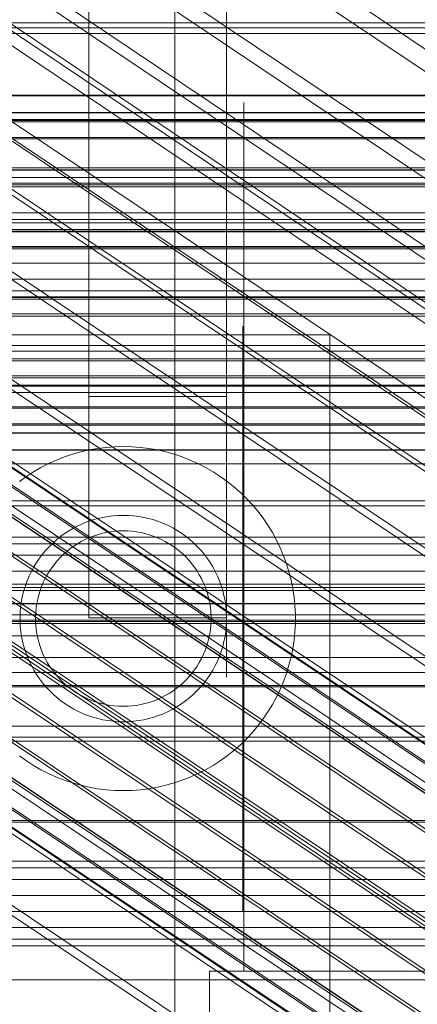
# Model space of a CAD drawing. Header units: millimetres. Extents: x -4395 to 65662, y -65530 to 6847.
# Tile 239 of 256: x -259 to -236, y -34781 to -34724. Entities that reach past the tile are written whole.
import ezdxf

# ---------------------------------------------------------------- set-up
doc = ezdxf.new("R2010")
doc.units = ezdxf.units.MM
for name, color, linetype, lineweight in [('COTAS_O', 1, 'Continuous', 0), ('frontal_briquetadora', 7, 'Continuous', 0), ('frontal_C01', 7, 'Continuous', 0), ('frontal_C02', 7, 'Continuous', 0), ('frontal_C03', 7, 'Continuous', 0), ('frontal_C04', 7, 'Continuous', 0), ('frontal_C05', 7, 'Continuous', 0), ('frontal_mezcladora', 7, 'Continuous', 0)]:
    doc.layers.add(name, color=color, linetype=linetype, lineweight=lineweight)
doc.dimstyles.new('R19_100', dxfattribs={"dimtxt": 250, "dimasz": 150, "dimexe": 150, "dimexo": 80, "dimgap": 100, "dimtad": 1, "dimtih": 1, "dimtoh": 1, "dimdsep": 46, "dimcen": 0.09, "dimadec": 0, "dimazin": 0, "dimtfac": 1, "dimtdec": 4, "dimtofl": 0, "dimtmove": 0, "dimatfit": 3, "dimfxl": 1, "dimtolj": 1, "dimtzin": 0, "dimarcsym": 0})

# ---------------------------------------------------------------- blocks, each defined once
blk = doc.blocks.new('DIM_R33_46')
at = {"layer": 'COTAS_O'}
for p, q in [((-650, -33700), (50, -33700)), ((50, -33700), (5, -33850)), ((50, -34900), (50, -33700)), ((50, -33700), (95, -33850)), ((50, -34900), (5, -34750)), ((50, -34900), (95, -34750)), ((-650, -34900), (50, -34900))]:
    blk.add_line(p, q, dxfattribs=at)
blk.add_text('1200 O', height=250, rotation=90, dxfattribs=at).set_placement((-50, -34300))
blk = doc.blocks.new('DIM_R33_47')
at = {"layer": 'COTAS_O'}
for p, q in [((-650, -34200), (-500, -34155)), ((650, -34200), (500, -34155)), ((-650, -34900), (-650, -34200)), ((-650, -34200), (650, -34200)), ((-650, -34200), (-500, -34245)), ((650, -34200), (500, -34245)), ((650, -34900), (650, -34200))]:
    blk.add_line(p, q, dxfattribs=at)
blk.add_text('1300 O', height=250, dxfattribs=at).set_placement((0, -34100))

msp = doc.modelspace()

# ---------------------------------------------------------------- linework, layer by layer
at = {"layer": 'frontal_briquetadora'}
for p, q in [((-430, -34736), (-210, -34736)), ((-320, -34736), (-210, -34736)), ((-430, -34750), (-210, -34750)), ((-320, -34750), (-210, -34750)), ((-490, -34760), (490, -34760)), ((-490, -34760), (340, -34760))]:
    msp.add_line(p, q, dxfattribs=at)
at = {"layer": 'frontal_C01'}
for p, q in [((-250, -33252.594), (-250, -35948.128)), ((-250, -35952.922), (-250, -33257.389)), ((-355.541, -34646.507), (-171.232, -34770.377)), ((-349.061, -34649.556), (-164.752, -34773.425)), ((-357.863, -34651.164), (-173.554, -34775.033)), ((-352.572, -34653.653), (-168.263, -34777.522)), ((-359.326, -34654.886), (-175.016, -34778.755)), ((-355.584, -34656.646), (-171.275, -34780.516)), ((-359.83, -34657.422), (-175.521, -34781.291)), ((-357.893, -34658.333), (-173.584, -34782.202)), ((-359.341, -34658.597), (-175.032, -34782.467))]:
    msp.add_line(p, q, dxfattribs=at)
at = {"layer": 'frontal_C02'}
for p, q in [((-250, -32921.727), (-250, -35767.183)), ((-250, -35771.953), (-250, -32926.497)), ((-332.629, -34682.337), (-148.32, -34805.591)), ((-331.181, -34682.179), (-146.872, -34805.433)), ((-330.692, -34683.462), (-146.383, -34806.716)), ((-334.938, -34683.924), (-150.629, -34807.179)), ((-355.53, -34686.023), (-141.731, -34828.998)), ((-355.017, -34685.967), (-141.218, -34828.942)), ((-354.844, -34686.421), (-141.045, -34829.397)), ((-331.197, -34686.098), (-146.887, -34809.352)), ((-356.348, -34686.585), (-142.549, -34829.561)), ((-337.95, -34686.833), (-153.641, -34810.088)), ((-355.022, -34687.355), (-141.224, -34830.331)), ((-357.415, -34687.616), (-143.617, -34830.591)), ((-355.541, -34688.705), (-141.742, -34831.681)), ((-358.659, -34689.045), (-144.861, -34832.02)), ((-356.363, -34690.379), (-142.565, -34833.354)), ((-332.659, -34689.907), (-148.35, -34813.162)), ((-146.196, -34833.75), (-359.995, -34690.774)), ((-341.461, -34690.866), (-157.152, -34814.12)), ((-361.332, -34692.687), (-147.533, -34835.662)), ((-357.434, -34692.262), (-143.635, -34835.238)), ((-358.68, -34694.227), (-144.881, -34837.202)), ((-362.578, -34694.652), (-148.779, -34837.627)), ((-334.981, -34694.63), (-150.672, -34817.885)), ((-360.017, -34696.139), (-146.218, -34839.115)), ((-160.922, -34819.001), (-345.231, -34695.747)), ((-363.648, -34696.535), (-149.85, -34839.51)), ((-361.352, -34697.869), (-147.554, -34840.844)), ((-364.471, -34698.209), (-150.672, -34841.184)), ((-364.989, -34699.558), (-151.191, -34842.534)), ((-362.596, -34699.298), (-148.798, -34842.273)), ((-338.003, -34699.946), (-153.694, -34823.2)), ((-365.168, -34700.492), (-151.369, -34843.468)), ((-363.664, -34700.329), (-149.865, -34843.304)), ((-364.995, -34700.947), (-151.196, -34843.922)), ((-364.482, -34700.891), (-150.683, -34843.866)), ((-349.002, -34701.144), (-164.693, -34824.398)), ((-341.52, -34705.491), (-157.211, -34828.745)), ((-352.519, -34706.689), (-168.21, -34829.943)), ((-345.291, -34710.888), (-160.982, -34834.142)), ((-355.541, -34712.004), (-171.232, -34835.259)), ((-349.061, -34715.769), (-164.752, -34839.023)), ((-550, -34758.141), (550, -34758.141)), ((550, -34762.141), (-550, -34762.141))]:
    msp.add_line(p, q, dxfattribs=at)
at = {"layer": 'frontal_C03'}
for p, q in [((1270, -34724.38), (-1230, -34724.38)), ((1270, -34724.663), (-1230, -34724.663)), ((1516, -34728.589), (-1476, -34728.589)), ((1516, -34728.616), (-1476, -34728.616)), ((1516, -34729.58), (-1476, -34729.58)), ((1516, -34729.607), (-1476, -34729.607)), ((1516, -34730.058), (-1476, -34730.058)), ((1516, -34730.134), (-1476, -34730.134)), ((1516, -34731.049), (-1476, -34731.049)), ((1516, -34731.124), (-1476, -34731.124)), ((1516, -34732.798), (-1476, -34732.798)), ((1516, -34732.911), (-1476, -34732.911)), ((1270, -34732.945), (-1230, -34732.945)), ((1516, -34733.789), (-1476, -34733.789)), ((1516, -34733.902), (-1476, -34733.902)), ((-1230, -34733.372), (1270, -34733.372)), ((-1230, -34733.7), (1270, -34733.7)), ((1270, -34735.424), (-1230, -34735.424)), ((1270, -34735.81), (-1230, -34735.81)), ((1516, -34736.393), (-1476, -34736.393)), ((-1476, -34736.526), (1516, -34736.526)), ((1270, -34736.476), (-1230, -34736.476)), ((1516, -34737.383), (-1476, -34737.383)), ((-1476, -34737.517), (1516, -34737.517)), ((-1230, -34737.408), (1270, -34737.408)), ((1270, -34738.35), (-1230, -34738.35)), ((1270, -34739.282), (-1230, -34739.282)), ((1270, -34739.949), (-1230, -34739.949)), ((1516, -34740.294), (-1476, -34740.294)), ((1516, -34740.428), (-1476, -34740.428)), ((1270, -34740.335), (-1230, -34740.335)), ((1516, -34741.285), (-1476, -34741.285)), ((1516, -34741.419), (-1476, -34741.419)), ((1270, -34743.12), (-1230, -34743.12)), ((1270, -34743.454), (-1230, -34743.454)), ((1516, -34743.909), (-1476, -34743.909)), ((1516, -34744.022), (-1476, -34744.022)), ((1516, -34744.9), (-1476, -34744.9)), ((1516, -34745.013), (-1476, -34745.013)), ((1270, -34745.43), (-1230, -34745.43)), ((1270, -34745.857), (-1230, -34745.857)), ((1516, -34746.687), (-1476, -34746.687)), ((1516, -34746.763), (-1476, -34746.763)), ((1516, -34747.678), (-1476, -34747.678)), ((1516, -34747.753), (-1476, -34747.753)), ((1516, -34748.205), (-1476, -34748.205)), ((1516, -34748.231), (-1476, -34748.231)), ((1516, -34749.195), (-1476, -34749.195)), ((1516, -34749.222), (-1476, -34749.222)), ((1270, -34752.158), (-1230, -34752.158)), ((1270, -34752.441), (-1230, -34752.441)), ((1270, -34754.265), (-1230, -34754.265)), ((1270, -34754.651), (-1230, -34754.651)), ((1270, -34755.317), (-1230, -34755.317)), ((-1230, -34756.249), (1270, -34756.249)), ((1270, -34756.998), (-1230, -34756.998)), ((1270, -34757.191), (-1230, -34757.191)), ((1270, -34757.36), (-1230, -34757.36)), ((1270, -34758.123), (-1230, -34758.123)), ((1270, -34758.79), (-1230, -34758.79)), ((1270, -34759.102), (-1230, -34759.102)), ((1270, -34759.176), (-1230, -34759.176)), ((1270, -34759.291), (-1230, -34759.291)), ((1270, -34762.896), (-1230, -34762.896)), ((1270, -34762.962), (-1230, -34762.962)), ((1270, -34765.886), (-1230, -34765.886)), ((1270, -34766.128), (-1230, -34766.128)), ((1270, -34770.743), (-1230, -34770.743)), ((1270, -34770.828), (-1230, -34770.828)), ((1270, -34773.106), (-1230, -34773.106)), ((1270, -34773.492), (-1230, -34773.492)), ((1270, -34774.158), (-1230, -34774.158)), ((-1230, -34775.09), (1270, -34775.09)), ((1270, -34776.032), (-1230, -34776.032)), ((1270, -34776.964), (-1230, -34776.964)), ((1270, -34777.631), (-1230, -34777.631)), ((1270, -34778.017), (-1230, -34778.017))]:
    msp.add_line(p, q, dxfattribs=at)
at = {"layer": 'frontal_C04'}
for p, q in [((-250, -35516.618), (-250, -34440.737)), ((-250, -34605.183), (-250, -35681.065)), ((-350, -34761.256), (350, -34761.256)), ((-350, -34765.256), (350, -34765.256))]:
    msp.add_line(p, q, dxfattribs=at)
at = {"layer": 'frontal_C05'}
for p, q in [((-246, -34729.035), (-246, -34729)), ((-246, -34729.138), (-246, -34729.035)), ((-246, -34729.311), (-246, -34729.138)), ((-246, -34729.551), (-246, -34729.311)), ((-246, -34729.86), (-246, -34729.551)), ((-246, -34730.236), (-246, -34729.86)), ((-246, -34730.678), (-246, -34730.236)), ((-246, -34731.185), (-246, -34730.678)), ((-246, -34731.756), (-246, -34731.185)), ((-246, -34732.39), (-246, -34731.756)), ((-246, -34733.086), (-246, -34732.39)), ((-246, -34733.841), (-246, -34733.086)), ((-246, -34734.654), (-246, -34733.841)), ((-246, -34735.523), (-246, -34734.654)), ((-246, -34736.446), (-246, -34735.523)), ((-246, -34737.421), (-246, -34736.446)), ((-246, -34738.446), (-246, -34737.421)), ((-246, -34739.519), (-246, -34738.446)), ((-246, -34740.636), (-246, -34739.519)), ((-246, -34741.795), (-246, -34740.636)), ((-246, -34742.994), (-246, -34741.795)), ((-241, -34742.5), (-265, -34742.5)), ((-246.05, -34742), (-246.05, -34742.021)), ((-246.05, -34742.021), (-246.05, -34742.084)), ((-246.05, -34742.084), (-246.05, -34742.19)), ((-246.05, -34742.19), (-246.05, -34742.337)), ((-246.05, -34742.337), (-246.05, -34742.526)), ((-246, -34742), (-246, -34742.019)), ((-246, -34742.074), (-246, -34742.019)), ((-246, -34742.166), (-246, -34742.074)), ((-246, -34742.295), (-246, -34742.166)), ((-246, -34742.461), (-246, -34742.295)), ((-246, -34742.662), (-246, -34742.461)), ((-241, -34742.5), (-241, -34802.5)), ((-246.05, -34742.526), (-246.05, -34742.755)), ((-246.05, -34742.755), (-246.05, -34743.025)), ((-246.05, -34743.025), (-246.05, -34743.335)), ((-246, -34742.899), (-246, -34742.662)), ((-246, -34743.171), (-246, -34742.899)), ((-246, -34744.23), (-246, -34742.994)), ((-246.05, -34743.335), (-246.05, -34743.684)), ((-246, -34743.477), (-246, -34743.171)), ((-246, -34743.817), (-246, -34743.477)), ((-246.05, -34743.684), (-246.05, -34744.07)), ((-246.05, -34744.07), (-246.05, -34744.494)), ((-246, -34744.19), (-246, -34743.817)), ((-246, -34744.596), (-246, -34744.19)), ((-246, -34745.5), (-246, -34744.23)), ((-246.05, -34744.494), (-246.05, -34744.954)), ((-246, -34745.033), (-246, -34744.596)), ((-246.05, -34744.954), (-246.05, -34745.449)), ((-246, -34745.5), (-246, -34745.033)), ((-241, -34745.5), (-265, -34745.5)), ((-246.05, -34745.449), (-246.05, -34745.977)), ((-246, -34779.5), (-246, -34745.5)), ((-246, -34746.031), (-246, -34745.5)), ((-246, -34745.5), (-212, -34745.5)), ((-241, -34745.5), (-241, -34795.5)), ((-246.05, -34745.977), (-246.05, -34746.538)), ((-246.05, -34746.5), (-246.05, -34746.516)), ((-246.05, -34746.562), (-246.05, -34746.516)), ((-246, -34746.594), (-246, -34746.031)), ((-246.05, -34746.538), (-246.05, -34747.13)), ((-246.05, -34746.64), (-246.05, -34746.562)), ((-246.05, -34746.748), (-246.05, -34746.64)), ((-246.05, -34746.887), (-246.05, -34746.748)), ((-246.05, -34747.055), (-246.05, -34746.887)), ((-246.05, -34747.254), (-246.05, -34747.055)), ((-246, -34747.187), (-246, -34746.594)), ((-246.05, -34747.13), (-246.05, -34747.751)), ((-246.05, -34747.482), (-246.05, -34747.254)), ((-246.05, -34747.738), (-246.05, -34747.482)), ((-246, -34747.81), (-246, -34747.187)), ((-246.05, -34748.022), (-246.05, -34747.738)), ((-246.05, -34747.751), (-246.05, -34748.401)), ((-246.05, -34748.334), (-246.05, -34748.022)), ((-246, -34748.46), (-246, -34747.81)), ((-246.05, -34748.672), (-246.05, -34748.334)), ((-246.05, -34748.401), (-246.05, -34749.076)), ((-246.05, -34749.036), (-246.05, -34748.672)), ((-246, -34749.137), (-246, -34748.46)), ((-255.468, -34749.309), (-255.948, -34749.444)), ((-254.981, -34749.198), (-255.468, -34749.309)), ((-254.49, -34749.112), (-254.981, -34749.198)), ((-253.996, -34749.05), (-254.49, -34749.112)), ((-253.498, -34749.012), (-253.996, -34749.05)), ((-253, -34749), (-253.498, -34749.012)), ((-253, -34749), (-252.502, -34749.012)), ((-252.004, -34749.05), (-252.502, -34749.012)), ((-251.51, -34749.112), (-252.004, -34749.05)), ((-251.019, -34749.198), (-251.51, -34749.112)), ((-250.532, -34749.309), (-251.019, -34749.198)), ((-250.052, -34749.444), (-250.532, -34749.309)), ((-246.05, -34749.424), (-246.05, -34749.036)), ((-246.05, -34749.076), (-246.05, -34749.777)), ((-246, -34749.838), (-246, -34749.137)), ((-256.884, -34749.785), (-257.339, -34749.99)), ((-256.42, -34749.603), (-256.884, -34749.785)), ((-255.948, -34749.444), (-256.42, -34749.603)), ((-249.58, -34749.603), (-250.052, -34749.444)), ((-249.116, -34749.785), (-249.58, -34749.603)), ((-248.661, -34749.99), (-249.116, -34749.785)), ((-246.05, -34749.837), (-246.05, -34749.424)), ((-246.05, -34749.777), (-246.05, -34750.5)), ((-246.05, -34750.272), (-246.05, -34749.837)), ((-246, -34750.562), (-246, -34749.838)), ((-258.214, -34750.467), (-258.633, -34750.738)), ((-257.783, -34750.218), (-258.214, -34750.467)), ((-257.339, -34749.99), (-257.783, -34750.218)), ((-248.217, -34750.218), (-248.661, -34749.99)), ((-247.786, -34750.467), (-248.217, -34750.218)), ((-247.367, -34750.738), (-247.786, -34750.467)), ((-246.05, -34750.729), (-246.05, -34750.272)), ((-246.05, -34750.5), (-246.05, -34751.244)), ((-258.633, -34750.738), (-259.038, -34751.029)), ((-246.962, -34751.029), (-247.367, -34750.738)), ((-246.572, -34751.34), (-246.962, -34751.029)), ((-246.05, -34751.206), (-246.05, -34750.729)), ((-246, -34751.306), (-246, -34750.562)), ((-246.198, -34751.669), (-246.572, -34751.34)), ((-245.841, -34752.018), (-246.198, -34751.669)), ((-246.05, -34751.703), (-246.05, -34751.206)), ((-246.05, -34751.244), (-246.05, -34752.008)), ((-246, -34752.07), (-246, -34751.306)), ((-246.05, -34752.218), (-246.05, -34751.703)), ((-246.05, -34752.008), (-246.05, -34752.789)), ((-246.05, -34752.75), (-246.05, -34752.218)), ((-246, -34752.851), (-246, -34752.07)), ((-245.502, -34752.383), (-245.841, -34752.018)), ((-246.05, -34753.297), (-246.05, -34752.75)), ((-246.05, -34752.789), (-246.05, -34753.586)), ((-245.182, -34752.765), (-245.502, -34752.383)), ((-244.881, -34753.163), (-245.182, -34752.765)), ((-255.052, -34753.362), (-255.331, -34753.471)), ((-254.769, -34753.267), (-255.052, -34753.362)), ((-254.481, -34753.186), (-254.769, -34753.267)), ((-254.189, -34753.119), (-254.481, -34753.186)), ((-253.894, -34753.067), (-254.189, -34753.119)), ((-253.597, -34753.03), (-253.894, -34753.067)), ((-253.299, -34753.007), (-253.597, -34753.03)), ((-253, -34753), (-253.299, -34753.007)), ((-253, -34753), (-252.701, -34753.007)), ((-252.403, -34753.03), (-252.701, -34753.007)), ((-252.106, -34753.067), (-252.403, -34753.03)), ((-251.811, -34753.119), (-252.106, -34753.067)), ((-251.519, -34753.186), (-251.811, -34753.119)), ((-251.231, -34753.267), (-251.519, -34753.186)), ((-250.948, -34753.362), (-251.231, -34753.267)), ((-250.669, -34753.471), (-250.948, -34753.362)), ((-246.05, -34753.859), (-246.05, -34753.297)), ((-246, -34753.647), (-246, -34752.851)), ((-244.6, -34753.575), (-244.881, -34753.163)), ((-256.129, -34753.88), (-256.38, -34754.043)), ((-255.87, -34753.731), (-256.129, -34753.88)), ((-255.603, -34753.594), (-255.87, -34753.731)), ((-255.331, -34753.471), (-255.603, -34753.594)), ((-254.011, -34754.001), (-253.76, -34753.957)), ((-253.76, -34753.957), (-253.508, -34753.925)), ((-253.508, -34753.925), (-253.254, -34753.906)), ((-253, -34753.9), (-253.254, -34753.906)), ((-253, -34753.9), (-252.746, -34753.906)), ((-252.746, -34753.906), (-252.492, -34753.925)), ((-252.492, -34753.925), (-252.24, -34753.957)), ((-252.24, -34753.957), (-251.989, -34754.001)), ((-250.397, -34753.594), (-250.669, -34753.471)), ((-250.13, -34753.731), (-250.397, -34753.594)), ((-249.871, -34753.88), (-250.13, -34753.731)), ((-249.62, -34754.043), (-249.871, -34753.88)), ((-246.05, -34753.586), (-246.05, -34754.396)), ((-246.05, -34754.433), (-246.05, -34753.859)), ((-246, -34754.456), (-246, -34753.647)), ((-244.34, -34754), (-244.6, -34753.575)), ((-256.857, -34754.404), (-257.081, -34754.602)), ((-256.623, -34754.217), (-256.857, -34754.404)), ((-256.38, -34754.043), (-256.623, -34754.217)), ((-255.659, -34754.648), (-255.439, -34754.521)), ((-255.439, -34754.521), (-255.213, -34754.405)), ((-255.213, -34754.405), (-254.981, -34754.3)), ((-254.981, -34754.3), (-254.744, -34754.208)), ((-254.744, -34754.208), (-254.503, -34754.127)), ((-254.503, -34754.127), (-254.258, -34754.058)), ((-254.258, -34754.058), (-254.011, -34754.001)), ((-251.989, -34754.001), (-251.742, -34754.058)), ((-251.742, -34754.058), (-251.497, -34754.127)), ((-251.497, -34754.127), (-251.256, -34754.208)), ((-251.256, -34754.208), (-251.019, -34754.3)), ((-251.019, -34754.3), (-250.787, -34754.405)), ((-250.787, -34754.405), (-250.561, -34754.521)), ((-250.561, -34754.521), (-250.341, -34754.648)), ((-249.377, -34754.217), (-249.62, -34754.043)), ((-249.143, -34754.404), (-249.377, -34754.217)), ((-248.919, -34754.602), (-249.143, -34754.404)), ((-246.05, -34754.396), (-246.05, -34755.217)), ((-246.05, -34755.019), (-246.05, -34754.433)), ((-246, -34755.277), (-246, -34754.456)), ((-244.101, -34754.438), (-244.34, -34754)), ((-243.885, -34754.887), (-244.101, -34754.438)), ((-257.499, -34755.03), (-257.691, -34755.259)), ((-257.295, -34754.811), (-257.499, -34755.03)), ((-257.081, -34754.602), (-257.295, -34754.811)), ((-256.469, -34755.261), (-256.278, -34755.093)), ((-256.278, -34755.093), (-256.079, -34754.935)), ((-256.079, -34754.935), (-255.873, -34754.786)), ((-255.873, -34754.786), (-255.659, -34754.648)), ((-250.341, -34754.648), (-250.127, -34754.786)), ((-250.127, -34754.786), (-249.921, -34754.935)), ((-249.921, -34754.935), (-249.722, -34755.093)), ((-249.722, -34755.093), (-249.531, -34755.261)), ((-248.705, -34754.811), (-248.919, -34754.602)), ((-248.501, -34755.03), (-248.705, -34754.811)), ((-248.309, -34755.259), (-248.501, -34755.03)), ((-246.05, -34755.614), (-246.05, -34755.019)), ((-243.691, -34755.347), (-243.885, -34754.887)), ((-257.872, -34755.498), (-258.04, -34755.745)), ((-257.691, -34755.259), (-257.872, -34755.498)), ((-256.987, -34755.82), (-256.824, -34755.625)), ((-256.824, -34755.625), (-256.651, -34755.439)), ((-256.651, -34755.439), (-256.469, -34755.261)), ((-249.531, -34755.261), (-249.349, -34755.439)), ((-249.349, -34755.439), (-249.176, -34755.625)), ((-249.176, -34755.625), (-249.013, -34755.82)), ((-248.128, -34755.498), (-248.309, -34755.259)), ((-247.96, -34755.745), (-248.128, -34755.498)), ((-247, -34755.604), (-247, -34755.617)), ((-247, -34755.617), (-247, -34755.638)), ((-247, -34755.638), (-247, -34755.667)), ((-247, -34755.667), (-247, -34755.705)), ((-246.05, -34755.217), (-246.05, -34756.048)), ((-246.05, -34756.218), (-246.05, -34755.614)), ((-246, -34756.106), (-246, -34755.277)), ((-243.521, -34755.815), (-243.691, -34755.347)), ((-258.196, -34756), (-258.339, -34756.263)), ((-258.04, -34755.745), (-258.196, -34756)), ((-257.417, -34756.45), (-257.284, -34756.233)), ((-257.284, -34756.233), (-257.141, -34756.023)), ((-257.141, -34756.023), (-256.987, -34755.82)), ((-249.013, -34755.82), (-248.859, -34756.023)), ((-248.859, -34756.023), (-248.716, -34756.233)), ((-248.716, -34756.233), (-248.583, -34756.45)), ((-247.804, -34756), (-247.96, -34755.745)), ((-247.661, -34756.263), (-247.804, -34756)), ((-247, -34755.705), (-247, -34755.751)), ((-247, -34755.751), (-247, -34755.805)), ((-247, -34755.805), (-247, -34755.867)), ((-247, -34755.867), (-247, -34755.937)), ((-247, -34755.937), (-247, -34756.014)), ((-247, -34756.014), (-247, -34756.099)), ((-247, -34756.099), (-247, -34756.191)), ((-247, -34756.191), (-247, -34756.29)), ((-246.05, -34756.048), (-246.05, -34756.886)), ((-246.05, -34756.829), (-246.05, -34756.218)), ((-246, -34756.943), (-246, -34756.106)), ((-243.374, -34756.292), (-243.521, -34755.815)), ((-258.585, -34756.808), (-258.688, -34757.089)), ((-258.469, -34756.532), (-258.585, -34756.808)), ((-258.339, -34756.263), (-258.469, -34756.532)), ((-257.649, -34756.902), (-257.538, -34756.673)), ((-257.538, -34756.673), (-257.417, -34756.45)), ((-248.583, -34756.45), (-248.462, -34756.673)), ((-248.462, -34756.673), (-248.351, -34756.902)), ((-247.531, -34756.532), (-247.661, -34756.263)), ((-247.415, -34756.808), (-247.531, -34756.532)), ((-247.312, -34757.089), (-247.415, -34756.808)), ((-247, -34756.29), (-247, -34756.395)), ((-247, -34756.395), (-247, -34756.508)), ((-247, -34756.508), (-247, -34756.626)), ((-247, -34756.626), (-247, -34756.75)), ((-247, -34756.75), (-247, -34756.88)), ((-243.251, -34756.775), (-243.374, -34756.292)), ((-243.152, -34757.264), (-243.251, -34756.775)), ((-258.776, -34757.375), (-258.85, -34757.665)), ((-258.688, -34757.089), (-258.776, -34757.375)), ((-257.909, -34757.619), (-257.834, -34757.376)), ((-257.834, -34757.376), (-257.747, -34757.137)), ((-257.747, -34757.137), (-257.649, -34756.902)), ((-248.351, -34756.902), (-248.253, -34757.137)), ((-248.253, -34757.137), (-248.166, -34757.376)), ((-248.166, -34757.376), (-248.091, -34757.619)), ((-247.224, -34757.375), (-247.312, -34757.089)), ((-247.15, -34757.665), (-247.224, -34757.375)), ((-247, -34756.88), (-247, -34757.015)), ((-247, -34757.015), (-247, -34757.155)), ((-247, -34757.155), (-247, -34757.3)), ((-247, -34757.3), (-247, -34757.449)), ((-246.05, -34757.446), (-246.05, -34756.829)), ((-246.05, -34756.886), (-246.05, -34757.73)), ((-246, -34757.785), (-246, -34756.943)), ((-243.078, -34757.757), (-243.152, -34757.264)), ((-258.909, -34757.958), (-258.953, -34758.254)), ((-258.85, -34757.665), (-258.909, -34757.958)), ((-258.023, -34758.114), (-257.972, -34757.865)), ((-257.972, -34757.865), (-257.909, -34757.619)), ((-248.091, -34757.619), (-248.028, -34757.865)), ((-248.028, -34757.865), (-247.977, -34758.114)), ((-247.091, -34757.958), (-247.15, -34757.665)), ((-247.047, -34758.254), (-247.091, -34757.958)), ((-247, -34757.449), (-247, -34757.602)), ((-247, -34757.602), (-247, -34757.758)), ((-247, -34757.758), (-247, -34757.917)), ((-247, -34757.917), (-247, -34758.079)), ((-246.05, -34758.066), (-246.05, -34757.446)), ((-246.05, -34757.73), (-246.05, -34758.576)), ((-246, -34758.63), (-246, -34757.785)), ((-243.028, -34758.253), (-243.078, -34757.757)), ((-258.953, -34758.254), (-258.983, -34758.552)), ((-258.086, -34758.619), (-258.06, -34758.366)), ((-258.06, -34758.366), (-258.023, -34758.114)), ((-247.977, -34758.114), (-247.94, -34758.366)), ((-247.94, -34758.366), (-247.914, -34758.619)), ((-247.017, -34758.552), (-247.047, -34758.254)), ((-247, -34758.079), (-247, -34758.243)), ((-247, -34758.243), (-247, -34758.41)), ((-247, -34758.41), (-247, -34758.577)), ((-246.05, -34758.688), (-246.05, -34758.066)), ((-243.003, -34758.751), (-243.028, -34758.253)), ((-258.983, -34758.552), (-258.998, -34758.85)), ((-258.998, -34758.85), (-258.998, -34759.15)), ((-258.098, -34758.873), (-258.086, -34758.619)), ((-258.098, -34759.127), (-258.098, -34758.873)), ((-247.914, -34758.619), (-247.902, -34758.873)), ((-247.902, -34758.873), (-247.902, -34759.127)), ((-247.002, -34758.85), (-247.017, -34758.552)), ((-247.002, -34759.15), (-247.002, -34758.85)), ((-247, -34758.577), (-247, -34758.746)), ((-247, -34758.746), (-247, -34758.915)), ((-247, -34758.915), (-247, -34759.085)), ((-247, -34759.085), (-247, -34759.254)), ((-246.05, -34758.576), (-246.05, -34759.424)), ((-246.05, -34759.312), (-246.05, -34758.688)), ((-246, -34759.476), (-246, -34758.63)), ((-243.003, -34759.249), (-243.003, -34758.751)), ((-258.998, -34759.15), (-258.983, -34759.448)), ((-258.983, -34759.448), (-258.953, -34759.746)), ((-258.086, -34759.381), (-258.098, -34759.127)), ((-258.06, -34759.634), (-258.086, -34759.381)), ((-258.023, -34759.886), (-258.06, -34759.634)), ((-247.94, -34759.634), (-247.977, -34759.886)), ((-247.914, -34759.381), (-247.94, -34759.634)), ((-247.902, -34759.127), (-247.914, -34759.381)), ((-247.047, -34759.746), (-247.017, -34759.448)), ((-247.017, -34759.448), (-247.002, -34759.15)), ((-247, -34759.254), (-247, -34759.423)), ((-247, -34759.423), (-247, -34759.59)), ((-247, -34759.59), (-247, -34759.757)), ((-246.05, -34759.934), (-246.05, -34759.312)), ((-246.05, -34759.424), (-246.05, -34760.27)), ((-246, -34760.321), (-246, -34759.476)), ((-243.028, -34759.747), (-243.003, -34759.249)), ((-258.953, -34759.746), (-258.909, -34760.042)), ((-258.909, -34760.042), (-258.85, -34760.335)), ((-257.972, -34760.135), (-258.023, -34759.886)), ((-257.909, -34760.381), (-257.972, -34760.135)), ((-248.028, -34760.135), (-248.091, -34760.381)), ((-247.977, -34759.886), (-248.028, -34760.135)), ((-247.15, -34760.335), (-247.091, -34760.042)), ((-247.091, -34760.042), (-247.047, -34759.746)), ((-247, -34759.757), (-247, -34759.921)), ((-247, -34759.921), (-247, -34760.083)), ((-247, -34760.083), (-247, -34760.242)), ((-247, -34760.242), (-247, -34760.398)), ((-246.05, -34760.554), (-246.05, -34759.934)), ((-243.152, -34760.736), (-243.078, -34760.243)), ((-243.078, -34760.243), (-243.028, -34759.747)), ((-258.85, -34760.335), (-258.776, -34760.625)), ((-258.776, -34760.625), (-258.688, -34760.911)), ((-257.834, -34760.624), (-257.909, -34760.381)), ((-257.747, -34760.863), (-257.834, -34760.624)), ((-248.166, -34760.624), (-248.253, -34760.863)), ((-248.091, -34760.381), (-248.166, -34760.624)), ((-247.312, -34760.911), (-247.224, -34760.625)), ((-247.224, -34760.625), (-247.15, -34760.335)), ((-247, -34760.398), (-247, -34760.551)), ((-247, -34760.551), (-247, -34760.7)), ((-247, -34760.7), (-247, -34760.845)), ((-246.05, -34760.27), (-246.05, -34761.114)), ((-246.05, -34761.171), (-246.05, -34760.554)), ((-246, -34761.163), (-246, -34760.321)), ((-243.251, -34761.225), (-243.152, -34760.736)), ((-258.688, -34760.911), (-258.585, -34761.192)), ((-258.585, -34761.192), (-258.469, -34761.468)), ((-257.649, -34761.098), (-257.747, -34760.863)), ((-257.538, -34761.327), (-257.649, -34761.098)), ((-257.417, -34761.55), (-257.538, -34761.327)), ((-248.462, -34761.327), (-248.583, -34761.55)), ((-248.351, -34761.098), (-248.462, -34761.327)), ((-248.253, -34760.863), (-248.351, -34761.098)), ((-247.531, -34761.468), (-247.415, -34761.192)), ((-247.415, -34761.192), (-247.312, -34760.911)), ((-247, -34760.845), (-247, -34760.985)), ((-247, -34760.985), (-247, -34761.12)), ((-247, -34761.12), (-247, -34761.25)), ((-247, -34761.25), (-247, -34761.374)), ((-247, -34761.374), (-247, -34761.492)), ((-246.05, -34761.114), (-246.05, -34761.952)), ((-246.05, -34761.782), (-246.05, -34761.171)), ((-246, -34761.999), (-246, -34761.163)), ((-243.374, -34761.708), (-243.251, -34761.225)), ((-258.469, -34761.468), (-258.339, -34761.737)), ((-258.339, -34761.737), (-258.196, -34762)), ((-257.284, -34761.767), (-257.417, -34761.55)), ((-257.141, -34761.977), (-257.284, -34761.767)), ((-248.716, -34761.767), (-248.859, -34761.977)), ((-248.583, -34761.55), (-248.716, -34761.767)), ((-247.804, -34762), (-247.661, -34761.737)), ((-247.661, -34761.737), (-247.531, -34761.468)), ((-247, -34761.492), (-247, -34761.605)), ((-247, -34761.605), (-247, -34761.71)), ((-247, -34761.71), (-247, -34761.809)), ((-247, -34761.809), (-247, -34761.901)), ((-247, -34761.901), (-247, -34761.986)), ((-246.05, -34762.386), (-246.05, -34761.782)), ((-246.05, -34761.952), (-246.05, -34762.783)), ((-243.521, -34762.185), (-243.374, -34761.708)), ((-258.196, -34762), (-258.04, -34762.255)), ((-258.04, -34762.255), (-257.872, -34762.502)), ((-257.872, -34762.502), (-257.691, -34762.741)), ((-256.987, -34762.18), (-257.141, -34761.977)), ((-256.824, -34762.375), (-256.987, -34762.18)), ((-256.651, -34762.561), (-256.824, -34762.375)), ((-249.176, -34762.375), (-249.349, -34762.561)), ((-249.013, -34762.18), (-249.176, -34762.375)), ((-248.859, -34761.977), (-249.013, -34762.18)), ((-248.309, -34762.741), (-248.128, -34762.502)), ((-248.128, -34762.502), (-247.96, -34762.255)), ((-247.96, -34762.255), (-247.804, -34762)), ((-247, -34761.986), (-247, -34762.063)), ((-247, -34762.063), (-247, -34762.133)), ((-247, -34762.133), (-247, -34762.195)), ((-247, -34762.195), (-247, -34762.249)), ((-247, -34762.249), (-247, -34762.295)), ((-247, -34762.295), (-247, -34762.333)), ((-247, -34762.333), (-247, -34762.362)), ((-247, -34762.362), (-247, -34762.383)), ((-247, -34762.383), (-247, -34762.396)), ((-246.05, -34762.981), (-246.05, -34762.386)), ((-246, -34762.827), (-246, -34761.999)), ((-243.691, -34762.653), (-243.521, -34762.185)), ((-257.691, -34762.741), (-257.499, -34762.97)), ((-257.499, -34762.97), (-257.295, -34763.189)), ((-256.469, -34762.739), (-256.651, -34762.561)), ((-256.278, -34762.907), (-256.469, -34762.739)), ((-256.079, -34763.065), (-256.278, -34762.907)), ((-255.873, -34763.214), (-256.079, -34763.065)), ((-249.921, -34763.065), (-250.127, -34763.214)), ((-249.722, -34762.907), (-249.921, -34763.065)), ((-249.531, -34762.739), (-249.722, -34762.907)), ((-249.349, -34762.561), (-249.531, -34762.739)), ((-248.705, -34763.189), (-248.501, -34762.97)), ((-248.501, -34762.97), (-248.309, -34762.741)), ((-246.05, -34762.783), (-246.05, -34763.604)), ((-246.05, -34763.567), (-246.05, -34762.981)), ((-246, -34763.647), (-246, -34762.827)), ((-244.101, -34763.562), (-243.885, -34763.113)), ((-243.885, -34763.113), (-243.691, -34762.653)), ((-257.295, -34763.189), (-257.081, -34763.398)), ((-257.081, -34763.398), (-256.857, -34763.596)), ((-256.857, -34763.596), (-256.623, -34763.783)), ((-255.659, -34763.352), (-255.873, -34763.214)), ((-255.439, -34763.479), (-255.659, -34763.352)), ((-255.213, -34763.595), (-255.439, -34763.479)), ((-254.981, -34763.7), (-255.213, -34763.595)), ((-250.787, -34763.595), (-251.019, -34763.7)), ((-250.561, -34763.479), (-250.787, -34763.595)), ((-250.341, -34763.352), (-250.561, -34763.479)), ((-250.127, -34763.214), (-250.341, -34763.352)), ((-249.377, -34763.783), (-249.143, -34763.596)), ((-249.143, -34763.596), (-248.919, -34763.398)), ((-248.919, -34763.398), (-248.705, -34763.189)), ((-246.05, -34764.141), (-246.05, -34763.567)), ((-246.05, -34763.604), (-246.05, -34764.414)), ((-246, -34764.454), (-246, -34763.647)), ((-244.34, -34764), (-244.101, -34763.562)), ((-256.623, -34763.783), (-256.38, -34763.957)), ((-256.38, -34763.957), (-256.129, -34764.12)), ((-256.129, -34764.12), (-255.87, -34764.269)), ((-254.744, -34763.792), (-254.981, -34763.7)), ((-254.503, -34763.873), (-254.744, -34763.792)), ((-254.258, -34763.942), (-254.503, -34763.873)), ((-254.011, -34763.999), (-254.258, -34763.942)), ((-253.76, -34764.043), (-254.011, -34763.999)), ((-253.508, -34764.075), (-253.76, -34764.043)), ((-253.254, -34764.094), (-253.508, -34764.075)), ((-253, -34764.1), (-253.254, -34764.094)), ((-252.746, -34764.094), (-253, -34764.1)), ((-252.492, -34764.075), (-252.746, -34764.094)), ((-252.24, -34764.043), (-252.492, -34764.075)), ((-251.989, -34763.999), (-252.24, -34764.043)), ((-251.742, -34763.942), (-251.989, -34763.999)), ((-251.497, -34763.873), (-251.742, -34763.942)), ((-251.256, -34763.792), (-251.497, -34763.873)), ((-251.019, -34763.7), (-251.256, -34763.792)), ((-250.13, -34764.269), (-249.871, -34764.12)), ((-249.871, -34764.12), (-249.62, -34763.957)), ((-249.62, -34763.957), (-249.377, -34763.783)), ((-246.05, -34764.703), (-246.05, -34764.141)), ((-244.6, -34764.425), (-244.34, -34764)), ((-255.87, -34764.269), (-255.603, -34764.406)), ((-255.603, -34764.406), (-255.331, -34764.529)), ((-255.331, -34764.529), (-255.052, -34764.638)), ((-255.052, -34764.638), (-254.769, -34764.733)), ((-254.769, -34764.733), (-254.481, -34764.814)), ((-254.481, -34764.814), (-254.189, -34764.881)), ((-251.811, -34764.881), (-251.519, -34764.814)), ((-251.519, -34764.814), (-251.231, -34764.733)), ((-251.231, -34764.733), (-250.948, -34764.638)), ((-250.948, -34764.638), (-250.669, -34764.529)), ((-250.669, -34764.529), (-250.397, -34764.406)), ((-250.397, -34764.406), (-250.13, -34764.269)), ((-246.05, -34764.414), (-246.05, -34765.211)), ((-246.05, -34765.25), (-246.05, -34764.703)), ((-246, -34765.249), (-246, -34764.454)), ((-244.881, -34764.837), (-244.6, -34764.425)), ((-254.189, -34764.881), (-253.894, -34764.933)), ((-253.894, -34764.933), (-253.597, -34764.97)), ((-253.597, -34764.97), (-253.299, -34764.993)), ((-253.299, -34764.993), (-253, -34765)), ((-253, -34765), (-252.701, -34764.993)), ((-252.701, -34764.993), (-252.403, -34764.97)), ((-252.403, -34764.97), (-252.106, -34764.933)), ((-252.106, -34764.933), (-251.811, -34764.881)), ((-246.05, -34765.211), (-246.05, -34765.992)), ((-246.05, -34765.782), (-246.05, -34765.25)), ((-246, -34766.027), (-246, -34765.249)), ((-245.502, -34765.617), (-245.182, -34765.235)), ((-245.182, -34765.235), (-244.881, -34764.837)), ((-246.05, -34766.297), (-246.05, -34765.782)), ((-245.841, -34765.982), (-245.502, -34765.617)), ((-246.572, -34766.66), (-246.198, -34766.331)), ((-246.198, -34766.331), (-245.841, -34765.982)), ((-246.05, -34765.992), (-246.05, -34766.756)), ((-246.05, -34766.794), (-246.05, -34766.297)), ((-246, -34766.789), (-246, -34766.027)), ((-259.038, -34766.971), (-258.633, -34767.262)), ((-247.367, -34767.262), (-246.962, -34766.971)), ((-246.962, -34766.971), (-246.572, -34766.66)), ((-246.05, -34766.756), (-246.05, -34767.5)), ((-246.05, -34767.271), (-246.05, -34766.794)), ((-246, -34767.531), (-246, -34766.789)), ((-258.633, -34767.262), (-258.214, -34767.533)), ((-258.214, -34767.533), (-257.783, -34767.782)), ((-248.217, -34767.782), (-247.786, -34767.533)), ((-247.786, -34767.533), (-247.367, -34767.262)), ((-246.05, -34767.728), (-246.05, -34767.271)), ((-246.05, -34767.5), (-246.05, -34768.223)), ((-246, -34768.252), (-246, -34767.531)), ((-257.783, -34767.782), (-257.339, -34768.01)), ((-257.339, -34768.01), (-256.884, -34768.215)), ((-256.884, -34768.215), (-256.42, -34768.397)), ((-249.58, -34768.397), (-249.116, -34768.215)), ((-249.116, -34768.215), (-248.661, -34768.01)), ((-248.661, -34768.01), (-248.217, -34767.782)), ((-246.05, -34768.163), (-246.05, -34767.728)), ((-246.05, -34768.576), (-246.05, -34768.163)), ((-246.05, -34768.223), (-246.05, -34768.924)), ((-246, -34768.95), (-246, -34768.252)), ((-256.42, -34768.397), (-255.948, -34768.556)), ((-255.948, -34768.556), (-255.468, -34768.691)), ((-255.468, -34768.691), (-254.981, -34768.802)), ((-254.981, -34768.802), (-254.49, -34768.888)), ((-251.51, -34768.888), (-251.019, -34768.802)), ((-251.019, -34768.802), (-250.532, -34768.691)), ((-250.532, -34768.691), (-250.052, -34768.556)), ((-250.052, -34768.556), (-249.58, -34768.397)), ((-246.05, -34768.964), (-246.05, -34768.576)), ((-254.49, -34768.888), (-253.996, -34768.95)), ((-253.996, -34768.95), (-253.498, -34768.988)), ((-253.498, -34768.988), (-253, -34769)), ((-253, -34769), (-252.502, -34768.988)), ((-252.502, -34768.988), (-252.004, -34768.95)), ((-252.004, -34768.95), (-251.51, -34768.888)), ((-246.05, -34768.924), (-246.05, -34769.599)), ((-246.05, -34769.328), (-246.05, -34768.964)), ((-246.05, -34769.666), (-246.05, -34769.328)), ((-246, -34769.623), (-246, -34768.95)), ((-246.05, -34769.599), (-246.05, -34770.249)), ((-246.05, -34769.978), (-246.05, -34769.666)), ((-246.05, -34770.262), (-246.05, -34769.978)), ((-246, -34770.27), (-246, -34769.623)), ((-246.05, -34770.249), (-246.05, -34770.87)), ((-246.05, -34770.518), (-246.05, -34770.262)), ((-246.05, -34770.746), (-246.05, -34770.518)), ((-246, -34770.889), (-246, -34770.27)), ((-246.05, -34770.945), (-246.05, -34770.746)), ((-246.05, -34770.87), (-246.05, -34771.462)), ((-246.05, -34771.113), (-246.05, -34770.945)), ((-246.05, -34771.252), (-246.05, -34771.113)), ((-246, -34771.479), (-246, -34770.889)), ((-246.05, -34771.36), (-246.05, -34771.252)), ((-246.05, -34771.438), (-246.05, -34771.36)), ((-246.05, -34771.484), (-246.05, -34771.438)), ((-246.05, -34771.462), (-246.05, -34772.023)), ((-246.05, -34771.5), (-246.05, -34771.484)), ((-246, -34772.038), (-246, -34771.479)), ((-246.05, -34772.023), (-246.05, -34772.551)), ((-246, -34772.565), (-246, -34772.038)), ((-246.05, -34772.551), (-246.05, -34773.046)), ((-246, -34773.057), (-246, -34772.565)), ((-246.05, -34773.046), (-246.05, -34773.506)), ((-246, -34773.516), (-246, -34773.057)), ((-246.05, -34773.506), (-246.05, -34773.93)), ((-246.05, -34773.93), (-246.05, -34774.316)), ((-246, -34773.938), (-246, -34773.516)), ((-246, -34774.323), (-246, -34773.938)), ((-246.05, -34774.316), (-246.05, -34774.665)), ((-246, -34774.67), (-246, -34774.323)), ((-246.05, -34774.665), (-246.05, -34774.975)), ((-246.05, -34774.975), (-246.05, -34775.245)), ((-246, -34774.979), (-246, -34774.67)), ((-246, -34775.248), (-246, -34774.979)), ((-246.05, -34775.245), (-246.05, -34775.474)), ((-246.05, -34775.474), (-246.05, -34775.663)), ((-246.05, -34775.663), (-246.05, -34775.81)), ((-246, -34775.476), (-246, -34775.248)), ((-246, -34775.664), (-246, -34775.476)), ((-246, -34775.811), (-246, -34775.664)), ((-246.05, -34775.81), (-246.05, -34775.916)), ((-246.05, -34775.916), (-246.05, -34775.979)), ((-246.05, -34775.979), (-246.05, -34776)), ((-246, -34775.916), (-246, -34775.811)), ((-246, -34775.979), (-246, -34775.916)), ((-246, -34776), (-246, -34775.979)), ((-248, -34795.5), (-248, -34779.5)), ((-248, -34779.5), (-210, -34779.5)), ((-246, -34779.5), (-212, -34779.5))]:
    msp.add_line(p, q, dxfattribs=at)
at = {"layer": 'frontal_mezcladora'}
for p, q in [((-255, -34709.466), (-255, -34746.089)), ((-247, -34709.466), (-247, -34746.089)), ((-625, -34725), (625, -34725)), ((-625, -34730), (625, -34730)), ((-625, -34730), (-150, -34730)), ((-420, -34737.414), (240, -34737.414)), ((-420, -34745), (240, -34745)), ((-400, -34745), (220, -34745)), ((-255, -34746.089), (-255, -34758.95)), ((-255, -34746.089), (-247, -34746.089)), ((-247, -34746.089), (-247, -34758.95)), ((-255, -34758.95), (-247, -34758.95)), ((-600, -34760), (600, -34760)), ((-465, -34760), (295, -34760)), ((-400, -34780), (220, -34780))]:
    msp.add_line(p, q, dxfattribs=at)

# ---------------------------------------------------------------- dimensions: what is measured, and where the dimension line sits
at = {"layer": 'COTAS_O'}
for p2, distance, picture, middle in [((-650, -33700), -700, 'DIM_R33_46', (50, -34300)), ((650, -34900), 700, 'DIM_R33_47', (0, -34200))]:
    dim = msp.add_aligned_dim(p1=(-650, -34900), p2=p2, distance=distance, text='<> O', dimstyle='R19_100', dxfattribs=at)
    dim.commit()
    dim.dimension.update_dxf_attribs({"geometry": picture, "text_midpoint": middle})

doc.saveas('drawing.dxf')
